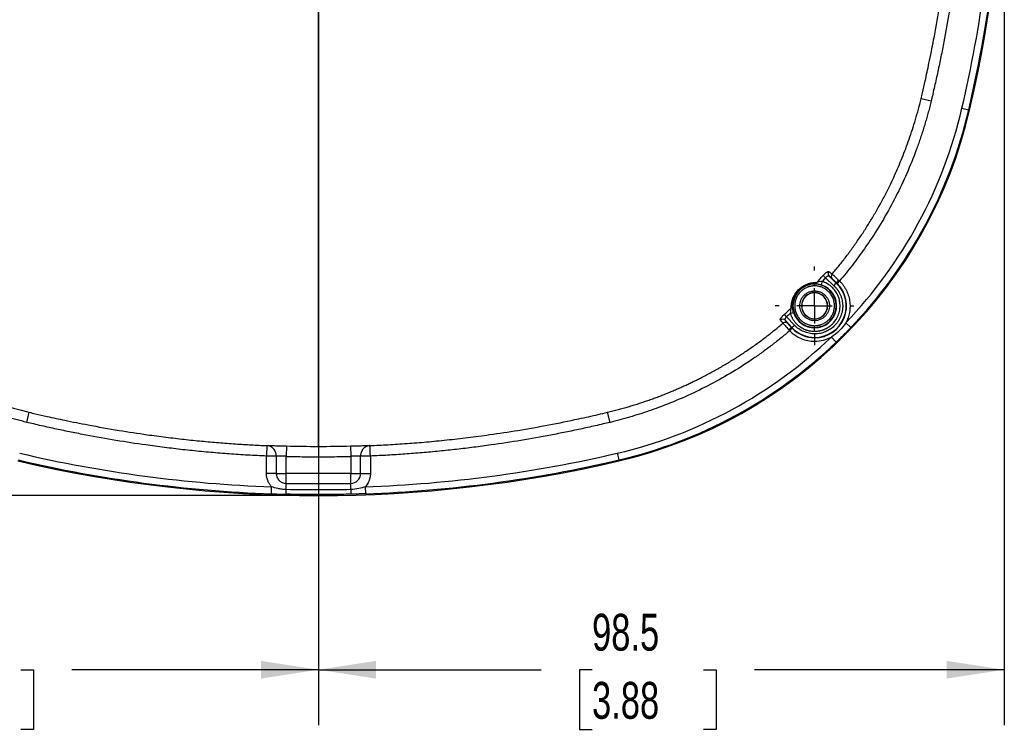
# Model space of a CAD drawing. Header units: millimetres. Extents: x 6 to 1356, y 6 to 1007.
# Tile 6 of 21: x 462 to 745, y 427 to 631. Entities that reach past the tile are written whole.
import ezdxf

# ---------------------------------------------------------------- set-up
doc = ezdxf.new("R2010")
doc.units = ezdxf.units.MM
doc.header["$LTSCALE"] = 5
doc.linetypes.add('CENTERX2', pattern=[20.32, 12.7, -2.54, 2.54, -2.54])
doc.layers.add('CENTER', color=40, linetype='CENTERX2')
doc.layers.add('DIMENSIONS', color=140, linetype='Continuous', lineweight=25)
doc.styles.add('SLDTEXTSTYLE0', font='TXT', dxfattribs={"width": 0.7})
doc.dimstyles.new('SLDDIMSTYLE2', dxfattribs={"dimtxt": 10.790039, "dimasz": 16.51, "dimexe": 0, "dimexo": 0.0625, "dimgap": 2.69751, "dimtad": 0, "dimtih": 1, "dimtoh": 1, "dimlfac": 0.5, "dimrnd": 1e-09, "dimzin": 12, "dimdsep": 46, "dimtxsty": 'SLDTEXTSTYLE0', "dimsah": 1, "dimcen": 0.09, "dimadec": 0, "dimazin": 3, "dimtfac": 1, "dimtofl": 0, "dimtmove": 0, "dimatfit": 3, "dimfxl": 0, "dimfrac": 2, "dimtolj": 1, "dimtzin": 12, "dimarcsym": 0})
doc.dimstyles.new('SLDDIMSTYLE4', dxfattribs={"dimtxt": 10.790039, "dimasz": 16.51, "dimexe": 0, "dimexo": 0.0625, "dimgap": 2.69751, "dimtad": 0, "dimtih": 1, "dimtoh": 1, "dimlfac": 0.5, "dimrnd": 1e-09, "dimzin": 4, "dimdsep": 46, "dimtxsty": 'SLDTEXTSTYLE0', "dimsah": 1, "dimcen": 0.09, "dimadec": 0, "dimazin": 1, "dimtfac": 1, "dimtofl": 0, "dimtmove": 0, "dimatfit": 3, "dimfxl": 0, "dimfrac": 2, "dimtolj": 1, "dimtzin": 12, "dimarcsym": 0})

# ---------------------------------------------------------------- blocks, each defined once
blk = doc.blocks.new('_D_5')
at = {"layer": 'DIMENSIONS'}
for p, q in [((745.15, 684.71), (745.15, 428.19)), ((548.15, 644.77), (548.15, 428.19)), ((548.15, 444.06), (612.12, 444.06)), ((626.74, 444.06), (623.12, 444.06)), ((623.12, 444.06), (623.12, 426.92)), ((658.8, 444.06), (662.43, 444.06)), ((662.43, 444.06), (662.43, 426.92)), ((745.15, 444.06), (673.42, 444.06)), ((623.12, 426.92), (626.74, 426.92)), ((662.43, 426.92), (658.8, 426.92))]:
    blk.add_line(p, q, dxfattribs=at)
for points in [[(548.15, 444.06), (564.66, 441.52), (564.66, 446.6)], [(745.15, 444.06), (728.64, 446.6), (728.64, 441.52)]]:
    blk.add_solid(points, dxfattribs=at)
at = {"layer": 'DIMENSIONS', "char_height": 10.583, "attachment_point": 1, "style": 'SLDTEXTSTYLE0'}
for s, insert in [('98.5', (626.74, 460.12)), ('3.88', (626.74, 440.56))]:
    blk.add_mtext(s, dxfattribs=dict(at, insert=insert))
blk = doc.blocks.new('_D_7')
at = {"layer": 'DIMENSIONS'}
for p, q in [((541.8, 888.06), (136.86, 888.06)), ((152.74, 888.06), (152.74, 710.4)), ((136.71, 690.83), (133.08, 690.83)), ((133.08, 690.83), (133.08, 673.69)), ((168.77, 690.83), (172.39, 690.83)), ((172.39, 690.83), (172.39, 673.69)), ((133.08, 673.69), (136.71, 673.69)), ((172.39, 673.69), (168.77, 673.69)), ((152.74, 494.06), (152.74, 671.27)), ((541.8, 494.06), (136.86, 494.06))]:
    blk.add_line(p, q, dxfattribs=at)
for points in [[(152.74, 888.06), (150.2, 871.55), (155.28, 871.55)], [(152.74, 494.06), (155.28, 510.57), (150.2, 510.57)]]:
    blk.add_solid(points, dxfattribs=at)
at = {"layer": 'DIMENSIONS', "char_height": 10.583, "attachment_point": 1, "style": 'SLDTEXTSTYLE0'}
for s, insert in [('197.0', (132.22, 706.89)), ('7.76', (136.71, 687.33))]:
    blk.add_mtext(s, dxfattribs=dict(at, insert=insert))
blk = doc.blocks.new('_D_8')
at = {"layer": 'DIMENSIONS'}
for p, q in [((548.15, 644.77), (548.15, 428.19)), ((354.44, 637.96), (354.44, 428.19)), ((354.44, 444.06), (416.03, 444.06)), ((430.66, 444.06), (427.03, 444.06)), ((427.03, 444.06), (427.03, 426.92)), ((462.72, 444.06), (466.34, 444.06)), ((466.34, 444.06), (466.34, 426.92)), ((548.15, 444.06), (477.34, 444.06)), ((427.03, 426.92), (430.66, 426.92)), ((466.34, 426.92), (462.72, 426.92))]:
    blk.add_line(p, q, dxfattribs=at)
for points in [[(354.44, 444.06), (370.95, 441.52), (370.95, 446.6)], [(548.15, 444.06), (531.64, 446.6), (531.64, 441.52)]]:
    blk.add_solid(points, dxfattribs=at)
at = {"layer": 'DIMENSIONS', "char_height": 10.583, "attachment_point": 1, "style": 'SLDTEXTSTYLE0'}
for s, insert in [('96.9', (430.66, 460.12)), ('3.81', (430.66, 440.56))]:
    blk.add_mtext(s, dxfattribs=dict(at, insert=insert))
blk = doc.blocks.new('SW_CENTERMARKSYMBOL_2')
at = {"layer": 'CENTER', "color": 0}
for p, q in [((0, 10.16), (0, 11.29)), ((0, 0), (0, 5.08)), ((-10.16, 0), (-11.29, 0)), ((0, 0), (-5.08, 0)), ((0, 0), (0, -5.08)), ((0, 0), (5.08, 0)), ((10.16, 0), (11.29, 0)), ((0, -10.16), (0, -11.29))]:
    blk.add_line(p, q, dxfattribs=at)

msp = doc.modelspace()

# ---------------------------------------------------------------- linework, layer by layer
for p, q in [((724.126, 607.309), (721.237, 608.008)), ((732.984, 605.262), (734.931, 604.807)), ((735.195, 604.745), (734.931, 604.807)), ((693.817, 556.594), (693.094, 557.232)), ((690.659, 554.902), (690.659, 554.765)), ((690.659, 554.265), (690.659, 554.765)), ((692.874, 555.536), (692.571, 554.583)), ((696.213, 554.335), (693.817, 556.594)), ((694.827, 557.016), (696.899, 555.063)), ((696.213, 554.335), (696.899, 555.063)), ((696.899, 555.063), (696.971, 555.139)), ((697.833, 555.697), (697.13, 554.987)), ((690.659, 552.818), (690.659, 552.318)), ((690.659, 552.318), (690.659, 552.266)), ((682.621, 545.398), (681.983, 546.121)), ((683.679, 546.342), (684.632, 546.644)), ((684.152, 542.316), (682.199, 544.388)), ((684.88, 543.002), (682.621, 545.398)), ((684.152, 542.316), (684.88, 543.002)), ((690.659, 544.848), (690.659, 544.795)), ((690.659, 544.795), (690.659, 544.296)), ((701.067, 542.314), (699.623, 543.697)), ((683.518, 541.382), (684.229, 542.086)), ((684.076, 542.244), (684.152, 542.316)), ((690.659, 542.348), (690.659, 542.848)), ((690.659, 542.348), (690.659, 542.234)), ((690.659, 541.234), (690.659, 542.234)), ((690.714, 539.484), (690.714, 540.484)), ((690.714, 538.379), (690.714, 539.379)), ((696.901, 538.148), (695.519, 539.592)), ((464.395, 515.09), (465.094, 517.979)), ((631.907, 515.09), (631.207, 517.979)), ((538.966, 508.323), (538.881, 505.327)), ((557.336, 508.323), (557.421, 505.327)), ((633.954, 506.231), (634.409, 504.284)), ((536.052, 505.407), (533.224, 505.407)), ((533.224, 500.395), (533.224, 505.407)), ((536.052, 505.407), (536.052, 500.395)), ((538.881, 500.395), (538.881, 505.327)), ((557.421, 505.327), (557.421, 500.395)), ((560.249, 500.395), (560.249, 505.407)), ((563.077, 505.407), (560.249, 505.407)), ((563.077, 505.407), (563.077, 500.395)), ((634.47, 504.02), (634.409, 504.284)), ((536.052, 500.395), (533.224, 500.395)), ((536.052, 500.395), (538.881, 500.395)), ((557.421, 500.395), (538.881, 500.395)), ((538.881, 497.566), (538.881, 500.395)), ((557.421, 500.395), (560.249, 500.395)), ((557.421, 497.566), (557.421, 500.395)), ((560.249, 500.395), (563.077, 500.395)), ((534.637, 494.577), (534.708, 496.575)), ((538.881, 497.566), (557.421, 497.566)), ((538.881, 495.768), (538.881, 497.566)), ((557.421, 495.768), (557.421, 497.566)), ((561.593, 496.575), (561.665, 494.577))]:
    msp.add_line(p, q)
for centre, radius, start, end in [((365.951, 691.065), 379.2, 346.84204, 13.15796), ((365.951, 691.065), 376.929, 346.84204, 357.95622), ((365.951, 691.065), 378.929, 346.84204, 357.95622), ((603.74, 635.476), 132.729, 316.25284, 346.84204), ((603.74, 635.476), 135, 283.15796, 346.84204), ((603.74, 635.476), 134.729, 316.25284, 346.84204), ((695.52, 557.72), 0.987, 138.72211, 225.47591), ((696.408, 556.993), 0.989, 138.98791, 225.61915), ((690.659, 548.557), 6.209, 90, 270), ((690.587, 555.829), 0.925, 271.26788, 321.31394), ((690.659, 548.557), 6.209, 270, 90), ((690.659, 548.557), 6.322, 270, 72.393), ((690.714, 548.502), 9.017, 270, 46.68861), ((690.714, 548.502), 9.122, 270, 45.30665), ((699.015, 554.258), 2.226, 130.67505, 156.66515), ((690.659, 548.557), 3.761, 90, 270), ((690.659, 548.557), 3.709, 90, 270), ((690.659, 548.557), 3.761, 270, 90), ((690.659, 548.557), 3.709, 270, 90), ((683.386, 548.628), 0.925, 308.68606, 358.73212), ((690.659, 548.557), 6.322, 197.607, 270), ((681.496, 543.696), 0.987, 44.5241, 131.27799), ((682.223, 542.807), 0.989, 44.38085, 131.01209), ((684.958, 540.2), 2.226, 113.33485, 139.32495), ((690.714, 548.502), 10.122, 224.69335, 270), ((690.714, 548.502), 9.017, 223.31139, 270), ((690.714, 548.502), 9.122, 224.69335, 270), ((603.74, 635.476), 132.729, 283.15796, 313.74716), ((603.74, 635.476), 134.729, 283.15796, 313.74716), ((690.714, 548.502), 10.122, 270, 298.33962), ((548.151, 873.265), 376.929, 256.84204, 267.95622), ((548.151, 873.265), 376.929, 272.04378, 283.15796), ((548.151, 873.265), 379.2, 256.84204, 283.15796), ((548.151, 873.265), 378.929, 256.84204, 267.95622), ((548.151, 873.265), 378.929, 272.04378, 283.15796), ((557.421, 500.395), 2.828, 270, 0), ((506.334, 496.331), 32.552, 356.69805, 359.00975), ((589.968, 496.331), 32.552, 180.99025, 183.30195)]:
    msp.add_arc(centre, radius, start, end)
for points, knots in [([(721.237, 608.008), (721.374, 608.587), (721.78, 610.294), (722.554, 613.684), (723.647, 618.728), (725.018, 625.607), (726.417, 633.517), (727.554, 640.987), (728.384, 647.222), (728.998, 652.428), (729.52, 657.485), (729.957, 662.391), (730.314, 667.148), (730.603, 671.756), (730.743, 674.779), (730.812, 676.266)], [0, 0, 0, 0, 0.0258486, 0.0762829, 0.1511176, 0.2501128, 0.3810983, 0.500192, 0.5784714, 0.6544052, 0.7280292, 0.7993751, 0.8684703, 0.9353385, 1, 1, 1, 1]), ([(733.808, 676.138), (733.769, 675.249), (733.689, 673.471), (733.544, 670.805), (733.38, 668.14), (733.196, 665.474), (732.992, 662.808), (732.767, 660.143), (732.522, 657.478), (732.257, 654.812), (731.972, 652.147), (731.667, 649.482), (731.342, 646.818), (730.996, 644.153), (730.359, 639.511), (729.345, 632.896), (728.076, 625.763), (726.958, 620.07), (726.068, 615.808), (725.272, 612.217), (724.622, 609.384), (724.284, 607.97), (724.126, 607.309)], [0, 0, 0, 0, 0.03833861, 0.07668983, 0.11505584, 0.15343882, 0.19184094, 0.23026439, 0.26871132, 0.30718392, 0.34568434, 0.38421474, 0.42277727, 0.46137408, 0.50000731, 0.62470854, 0.7497139, 0.81219709, 0.87474931, 0.93734303, 0.97070888, 1, 1, 1, 1]), ([(548.151, 508.193), (548.151, 509.269), (548.151, 521.284), (548.151, 556.729), (548.151, 598.221), (548.151, 633.212), (548.151, 654.83)], [0.02458186, 0.02458186, 0.02458186, 0.02458186, 0.33333333, 0.5, 0.66666667, 0.90511756, 0.90511756, 0.90511756, 0.90511756]), ([(695.662, 557.642), (696.012, 558.058), (696.713, 558.89), (697.744, 560.16), (698.764, 561.446), (699.769, 562.751), (700.76, 564.073), (701.736, 565.414), (702.697, 566.772), (703.643, 568.147), (704.572, 569.54), (705.486, 570.95), (706.383, 572.376), (707.262, 573.82), (708.124, 575.281), (708.969, 576.757), (709.794, 578.25), (710.602, 579.76), (711.522, 581.541), (712.549, 583.617), (713.671, 586.015), (714.765, 588.491), (715.826, 591.047), (716.851, 593.681), (717.833, 596.395), (718.77, 599.186), (719.655, 602.056), (720.489, 605.001), (720.986, 606.999), (721.237, 608.008)], [0, 0, 0, 0, 0.0285927, 0.0572857, 0.0860782, 0.1149696, 0.1439593, 0.1730465, 0.2022306, 0.2315107, 0.2608861, 0.2903561, 0.3199199, 0.3495767, 0.3793257, 0.4091663, 0.4390976, 0.4691192, 0.4992304, 0.5446061, 0.5910421, 0.6385338, 0.6870758, 0.7366622, 0.7872862, 0.8389404, 0.8916167, 0.9453064, 1, 1, 1, 1]), ([(724.126, 607.309), (723.997, 606.784), (723.738, 605.734), (723.325, 604.166), (722.893, 602.603), (722.439, 601.045), (721.966, 599.492), (721.472, 597.945), (720.957, 596.403), (720.422, 594.867), (719.221, 591.556), (717.194, 586.533), (714.07, 579.927), (710.563, 573.513), (707.46, 568.554), (704.985, 564.934), (703.28, 562.562), (701.521, 560.231), (699.711, 557.937), (698.459, 556.444), (697.833, 555.697)], [0, 0, 0, 0, 0.0277451, 0.0554891, 0.0832365, 0.1109923, 0.138761, 0.1665475, 0.1943563, 0.2221921, 0.2500597, 0.3750967, 0.5000459, 0.6249504, 0.7500847, 0.8000853, 0.8500502, 0.9000062, 0.9499805, 1, 1, 1, 1]), ([(693.094, 557.232), (693.138, 557.281), (693.225, 557.378), (693.358, 557.518), (693.493, 557.652), (693.671, 557.82), (693.891, 558.009), (694.136, 558.189), (694.355, 558.321), (694.539, 558.396), (694.687, 558.42), (694.748, 558.387), (694.778, 558.371)], [0, 0, 0, 0, 0.0627818, 0.1249722, 0.1872307, 0.2502152, 0.3745624, 0.4998739, 0.6241594, 0.7494949, 0.8744322, 1, 1, 1, 1]), ([(697.564, 555.946), (697.12, 556.349), (696.695, 556.732), (696.02, 557.333), (695.774, 557.549), (695.662, 557.642)], [0, 0, 0, 0, 0.5, 0.5, 1, 1, 1, 1]), ([(683.964, 547.906), (683.961, 548.004), (683.956, 548.195), (683.964, 548.493), (683.984, 548.79), (684.016, 549.087), (684.062, 549.385), (684.121, 549.682), (684.223, 550.102), (684.394, 550.646), (684.668, 551.274), (684.962, 551.806), (685.253, 552.256), (685.614, 552.726), (686.06, 553.213), (686.549, 553.651), (687.017, 554.002), (687.462, 554.285), (687.988, 554.57), (688.608, 554.835), (689.294, 555.047), (689.981, 555.187), (690.666, 555.26), (691.087, 555.254), (691.309, 555.251)], [0, 0, 0, 0, 0.0409243, 0.0801079, 0.1175719, 0.1533408, 0.1874428, 0.2199109, 0.2507832, 0.3185808, 0.3764364, 0.4095888, 0.4391825, 0.470617, 0.5018926, 0.5332661, 0.5647171, 0.5943091, 0.6274829, 0.6850631, 0.7523513, 0.8260841, 0.908519, 1, 1, 1, 1]), ([(684.311, 548.608), (684.298, 548.861), (684.301, 549.133), (684.354, 549.722), (684.403, 550.039), (684.541, 550.571), (684.598, 550.759), (684.745, 551.158), (684.835, 551.371), (685.066, 551.829), (685.208, 552.076), (685.583, 552.61), (685.82, 552.898), (686.358, 553.431), (686.648, 553.665), (687.175, 554.029), (687.423, 554.169), (687.876, 554.395), (688.086, 554.482), (688.483, 554.626), (688.667, 554.681), (689.191, 554.815), (689.504, 554.863), (690.087, 554.914), (690.356, 554.917), (690.608, 554.905)], [0, 0, 0, 0, 0.125, 0.125, 0.25, 0.25, 0.3125, 0.3125, 0.375, 0.375, 0.4375, 0.4375, 0.5, 0.5, 0.5625, 0.5625, 0.625, 0.625, 0.6875, 0.6875, 0.75, 0.75, 0.875, 0.875, 1, 1, 1, 1]), ([(690.659, 541.234), (690.79, 541.236), (691.049, 541.24), (691.428, 541.272), (691.79, 541.319), (692.134, 541.382), (692.46, 541.457), (692.768, 541.542), (693.058, 541.636), (693.329, 541.737), (693.582, 541.841), (693.818, 541.949), (694.036, 542.058), (694.238, 542.167), (694.422, 542.274), (694.591, 542.379), (694.745, 542.479), (694.883, 542.575), (695.007, 542.664), (695.118, 542.748), (695.215, 542.823), (695.299, 542.891), (695.37, 542.95), (695.429, 543), (695.675, 543.213), (696.481, 544.004), (697.392, 545.434), (697.959, 547.38), (698.018, 548.822), (697.864, 549.924), (697.696, 550.621), (697.461, 551.299), (697.161, 551.95), (696.798, 552.569), (696.377, 553.149), (695.901, 553.686), (695.375, 554.173), (694.804, 554.607), (694.193, 554.982), (693.55, 555.3), (693.099, 555.457), (692.874, 555.536)], [0, 0, 0, 0, 0.0190596, 0.03739, 0.0549911, 0.071863, 0.0880056, 0.103419, 0.118103, 0.1320578, 0.1452832, 0.1577792, 0.169546, 0.1805833, 0.1908913, 0.2004699, 0.2093191, 0.2174388, 0.2248292, 0.23149, 0.2374214, 0.2426234, 0.2470958, 0.2508387, 0.2538521, 0.2941003, 0.4140472, 0.4936936, 0.5855231, 0.620062, 0.6546014, 0.6891411, 0.7236811, 0.7582213, 0.7927616, 0.8273019, 0.861842, 0.896382, 0.9309217, 0.9654611, 1, 1, 1, 1]), ([(690.659, 554.902), (690.826, 554.895), (691.13, 554.881), (691.809, 554.785), (692.191, 554.704), (692.571, 554.583)], [0, 0, 0, 0, 0.5, 0.5, 1, 1, 1, 1]), ([(696.213, 554.335), (696.313, 554.239), (696.512, 554.046), (696.79, 553.737), (697.054, 553.415), (697.3, 553.08), (697.528, 552.732), (697.738, 552.373), (697.93, 552.004), (698.102, 551.625), (698.253, 551.238), (698.385, 550.843), (698.496, 550.442), (698.586, 550.036), (698.655, 549.626), (698.703, 549.213), (698.729, 548.798), (698.734, 548.382), (698.717, 547.966), (698.678, 547.552), (698.618, 547.141), (698.537, 546.733), (698.435, 546.329), (698.312, 545.932), (698.174, 545.556), (698.02, 545.193), (697.846, 544.832), (697.64, 544.455), (697.396, 544.064), (697.113, 543.662), (696.785, 543.256), (696.41, 542.851), (695.985, 542.451), (695.508, 542.066), (694.977, 541.701), (694.392, 541.367), (693.752, 541.071), (693.059, 540.823), (692.317, 540.634), (691.53, 540.509), (690.989, 540.492), (690.714, 540.484)], [0, 0, 0, 0, 0.0217408, 0.0434817, 0.0652225, 0.0869634, 0.1087042, 0.1304451, 0.1521859, 0.1739268, 0.1956676, 0.2174085, 0.2391493, 0.2608902, 0.282631, 0.3043719, 0.3261127, 0.3478535, 0.3695944, 0.3913352, 0.4130761, 0.4348169, 0.4565578, 0.4782986, 0.5000395, 0.5193452, 0.5402435, 0.5627345, 0.586818, 0.612494, 0.6397623, 0.6686228, 0.6990755, 0.7311202, 0.7647569, 0.7999854, 0.8368055, 0.8752172, 0.9152202, 0.9568146, 1, 1, 1, 1]), ([(692.874, 555.536), (692.573, 555.535), (692.257, 555.493), (691.688, 555.37), (691.429, 555.288), (691.309, 555.251)], [0, 0, 0, 0, 0.5, 0.5, 1, 1, 1, 1]), ([(693.817, 556.594), (693.661, 556.417), (693.348, 556.063), (693.032, 555.712), (692.874, 555.536)], [0, 0, 0, 0, 0.5000722, 1, 1, 1, 1]), ([(694.827, 557.016), (694.807, 557.031), (694.768, 557.061), (694.697, 557.083), (694.622, 557.091), (694.545, 557.085), (694.469, 557.069), (694.355, 557.032), (694.197, 556.947), (693.995, 556.792), (693.876, 556.659), (693.817, 556.594)], [0, 0, 0, 0, 0.1001081, 0.1935156, 0.2802633, 0.3604025, 0.433999, 0.5011377, 0.6745796, 0.8399512, 1, 1, 1, 1]), ([(695.717, 556.286), (695.572, 556.404), (695.283, 556.641), (694.979, 556.891), (694.827, 557.016)], [0, 0, 0, 0, 0.4997944, 1, 1, 1, 1]), ([(696.971, 555.139), (696.923, 555.185), (696.826, 555.275), (696.685, 555.407), (696.524, 555.556), (696.351, 555.717), (696.174, 555.88), (696.018, 556.022), (695.887, 556.138), (695.782, 556.231), (695.738, 556.268), (695.717, 556.286)], [0, 0, 0, 0, 0.0831425, 0.1662288, 0.2501071, 0.374766, 0.4992924, 0.6235258, 0.749043, 0.8747824, 1, 1, 1, 1]), ([(697.13, 554.987), (697.103, 555.012), (697.051, 555.064), (696.998, 555.114), (696.971, 555.139)], [0, 0, 0, 0, 0.4999779, 1, 1, 1, 1]), ([(697.833, 555.697), (697.939, 555.59), (698.151, 555.374), (698.45, 555.034), (698.734, 554.684), (699.001, 554.32), (699.252, 553.945), (699.487, 553.557), (699.899, 552.804), (700.39, 551.633), (700.77, 550.002), (700.883, 548.331), (700.743, 546.955), (700.506, 545.896), (700.273, 545.14), (699.984, 544.403), (699.743, 543.932), (699.623, 543.697)], [0, 0, 0, 0, 0.0349442, 0.06972, 0.1043968, 0.1390448, 0.1737341, 0.2085346, 0.2435158, 0.3716892, 0.5000196, 0.6281882, 0.7565235, 0.8175487, 0.878219, 0.9389109, 1, 1, 1, 1]), ([(690.659, 554.265), (690.555, 554.264), (690.35, 554.261), (690.043, 554.235), (689.739, 554.195), (689.439, 554.137), (689.141, 554.063), (688.847, 553.973), (688.289, 553.769), (687.501, 553.363), (686.595, 552.621), (685.852, 551.714), (685.329, 550.699), (685.016, 549.633), (684.917, 548.557), (685.016, 547.481), (685.328, 546.415), (685.852, 545.4), (686.594, 544.493), (687.501, 543.75), (688.357, 543.309), (689.064, 543.066), (689.587, 542.94), (690.119, 542.862), (690.478, 542.853), (690.659, 542.848)], [0, 0, 0, 0, 0.0172742, 0.0344273, 0.0515092, 0.0685701, 0.0856606, 0.102831, 0.1201308, 0.1850538, 0.2500881, 0.3150066, 0.3800453, 0.4399696, 0.5000137, 0.5599424, 0.619982, 0.684905, 0.7499392, 0.8148577, 0.8798965, 0.9100346, 0.9399174, 0.9698158, 1, 1, 1, 1]), ([(690.659, 544.296), (690.569, 544.297), (690.39, 544.3), (690.124, 544.326), (689.86, 544.367), (689.6, 544.426), (689.342, 544.501), (688.902, 544.66), (688.302, 544.969), (687.626, 545.523), (687.071, 546.2), (686.68, 546.957), (686.447, 547.753), (686.373, 548.556), (686.447, 549.36), (686.68, 550.155), (687.071, 550.913), (687.625, 551.59), (688.301, 552.144), (688.98, 552.495), (689.596, 552.695), (690.123, 552.799), (690.479, 552.812), (690.659, 552.818)], [0, 0, 0, 0, 0.0201349, 0.0401184, 0.0600297, 0.0799489, 0.099956, 0.12013, 0.1850367, 0.2500924, 0.3149931, 0.3800548, 0.4399612, 0.500028, 0.5599403, 0.6200011, 0.6849078, 0.7499635, 0.8148642, 0.879926, 0.9200212, 0.9598315, 1, 1, 1, 1]), ([(690.659, 542.848), (690.762, 542.85), (690.967, 542.853), (691.274, 542.878), (691.578, 542.919), (691.878, 542.976), (692.176, 543.05), (692.471, 543.14), (693.028, 543.344), (693.816, 543.75), (694.722, 544.492), (695.465, 545.399), (695.988, 546.414), (696.301, 547.48), (696.4, 548.556), (696.301, 549.633), (695.989, 550.698), (695.466, 551.714), (694.723, 552.62), (693.816, 553.363), (692.96, 553.804), (692.253, 554.048), (691.73, 554.173), (691.198, 554.251), (690.839, 554.261), (690.659, 554.265)], [0, 0, 0, 0, 0.0172742, 0.0344273, 0.0515092, 0.0685701, 0.0856606, 0.102831, 0.1201308, 0.1850538, 0.2500881, 0.3150066, 0.3800453, 0.4399696, 0.5000137, 0.5599424, 0.619982, 0.684905, 0.7499392, 0.8148577, 0.8798965, 0.9100346, 0.9399174, 0.9698158, 1, 1, 1, 1]), ([(690.659, 552.818), (690.748, 552.816), (690.927, 552.813), (691.194, 552.787), (691.457, 552.746), (691.718, 552.687), (691.975, 552.612), (692.416, 552.454), (693.015, 552.145), (693.692, 551.591), (694.246, 550.914), (694.637, 550.156), (694.87, 549.36), (694.944, 548.557), (694.871, 547.754), (694.637, 546.958), (694.247, 546.2), (693.693, 545.524), (693.016, 544.969), (692.337, 544.619), (691.722, 544.419), (691.194, 544.314), (690.838, 544.302), (690.659, 544.296)], [0, 0, 0, 0, 0.02013495, 0.04011842, 0.06002969, 0.07994886, 0.09995596, 0.12012999, 0.18503668, 0.25009239, 0.31499308, 0.38005483, 0.43996117, 0.50002796, 0.55994032, 0.62000111, 0.68490781, 0.74996351, 0.81486422, 0.87992595, 0.92002117, 0.95983153, 1, 1, 1, 1]), ([(680.844, 544.438), (680.835, 544.452), (680.816, 544.479), (680.806, 544.536), (680.808, 544.602), (680.831, 544.706), (680.894, 544.859), (681.025, 545.078), (681.205, 545.323), (681.433, 545.586), (681.693, 545.858), (681.887, 546.034), (681.983, 546.121)], [0, 0, 0, 0, 0.0630259, 0.1253828, 0.1876136, 0.2502653, 0.3755441, 0.5000527, 0.6242801, 0.7495108, 0.8754987, 1, 1, 1, 1]), ([(683.679, 546.342), (683.504, 546.184), (683.152, 545.868), (682.798, 545.554), (682.621, 545.398)], [0, 0, 0, 0, 0.4999331, 1, 1, 1, 1]), ([(683.964, 547.906), (683.927, 547.787), (683.845, 547.528), (683.722, 546.956), (683.68, 546.64), (683.679, 546.342)], [0, 0, 0, 0, 0.5, 0.5, 1, 1, 1, 1]), ([(683.679, 546.342), (683.718, 546.225), (683.796, 545.993), (683.934, 545.652), (684.088, 545.318), (684.259, 544.992), (684.446, 544.676), (684.648, 544.369), (684.866, 544.072), (685.098, 543.787), (685.344, 543.514), (685.601, 543.256), (685.868, 543.015), (686.235, 542.713), (686.726, 542.365), (687.345, 542.013), (687.846, 541.79), (688.25, 541.639), (688.615, 541.52), (689.144, 541.384), (689.843, 541.262), (690.369, 541.244), (690.659, 541.234)], [0, 0, 0, 0, 0.0397433, 0.0794866, 0.11923, 0.1589736, 0.1987175, 0.2384616, 0.2782062, 0.3179512, 0.3576967, 0.3974428, 0.4358659, 0.4742863, 0.5515907, 0.6307299, 0.7049715, 0.7289969, 0.7705187, 0.8295317, 0.9060286, 1, 1, 1, 1]), ([(684.632, 546.644), (684.506, 547.043), (684.421, 547.447), (684.327, 548.157), (684.318, 548.465), (684.311, 548.608)], [0, 0, 0, 0, 0.5, 0.5, 1, 1, 1, 1]), ([(414.728, 543.553), (415.144, 543.203), (415.977, 542.503), (417.246, 541.471), (418.532, 540.452), (419.837, 539.446), (421.159, 538.456), (422.5, 537.479), (423.858, 536.518), (425.233, 535.573), (426.626, 534.643), (428.036, 533.729), (429.463, 532.833), (430.906, 531.953), (432.367, 531.091), (433.843, 530.247), (435.337, 529.421), (436.846, 528.614), (438.627, 527.693), (440.704, 526.666), (443.101, 525.544), (445.577, 524.45), (448.133, 523.389), (450.768, 522.365), (453.481, 521.382), (456.273, 520.445), (459.142, 519.561), (462.087, 518.727), (464.086, 518.23), (465.094, 517.979)], [0, 0, 0, 0, 0.0285927, 0.0572857, 0.0860782, 0.1149696, 0.1439593, 0.1730465, 0.2022306, 0.2315107, 0.2608861, 0.2903561, 0.3199199, 0.3495767, 0.3793258, 0.4091663, 0.4390976, 0.4691192, 0.4992304, 0.5446061, 0.5910421, 0.6385338, 0.6870758, 0.7366622, 0.7872862, 0.8389404, 0.8916167, 0.9453064, 1, 1, 1, 1]), ([(631.207, 517.979), (631.713, 518.102), (632.718, 518.349), (634.214, 518.741), (635.692, 519.146), (637.15, 519.567), (638.59, 520.001), (640.01, 520.449), (641.411, 520.909), (642.792, 521.381), (644.154, 521.865), (645.497, 522.36), (646.82, 522.865), (648.123, 523.379), (649.407, 523.903), (650.671, 524.436), (651.916, 524.977), (653.14, 525.525), (654.346, 526.08), (655.531, 526.642), (656.697, 527.21), (658.435, 528.079), (660.727, 529.28), (663.547, 530.855), (666.309, 532.495), (669.011, 534.197), (671.651, 535.958), (674.228, 537.775), (676.742, 539.647), (679.195, 541.566), (680.782, 542.892), (681.574, 543.553)], [0, 0, 0, 0, 0.0273757, 0.0545031, 0.0813809, 0.1080081, 0.1343834, 0.1605057, 0.186374, 0.2119873, 0.2373446, 0.2624449, 0.2872873, 0.3118711, 0.3361953, 0.3602592, 0.3840622, 0.4076034, 0.4308823, 0.4538983, 0.4766508, 0.4991392, 0.5561338, 0.6128038, 0.669145, 0.7251522, 0.7808203, 0.8361441, 0.8911184, 0.9457386, 1, 1, 1, 1]), ([(681.574, 543.553), (681.666, 543.442), (681.88, 543.198), (682.48, 542.524), (682.864, 542.098), (683.27, 541.651)], [0, 0, 0, 0, 0.5, 0.5, 1, 1, 1, 1]), ([(682.621, 545.398), (682.588, 545.369), (682.522, 545.312), (682.431, 545.219), (682.348, 545.122), (682.276, 545.021), (682.216, 544.92), (682.16, 544.801), (682.124, 544.661), (682.124, 544.506), (682.173, 544.429), (682.199, 544.388)], [0, 0, 0, 0, 0.07978051, 0.16054147, 0.24265516, 0.32647582, 0.41233659, 0.50054747, 0.64080298, 0.80713892, 1, 1, 1, 1]), ([(682.199, 544.388), (682.324, 544.236), (682.574, 543.933), (682.811, 543.643), (682.929, 543.499)], [0, 0, 0, 0, 0.50020563, 1, 1, 1, 1]), ([(682.929, 543.499), (682.941, 543.485), (682.964, 543.458), (683.015, 543.398), (683.089, 543.315), (683.192, 543.199), (683.334, 543.044), (683.496, 542.867), (683.677, 542.671), (683.871, 542.462), (684.008, 542.317), (684.076, 542.244)], [0, 0, 0, 0, 0.08310996, 0.1661916, 0.25009826, 0.37475843, 0.4992912, 0.62349328, 0.74900699, 0.87474027, 1, 1, 1, 1]), ([(690.714, 540.484), (689.625, 540.484), (688.536, 540.709), (686.537, 541.572), (685.627, 542.21), (684.88, 543.002)], [0, 0, 0, 0, 0.5, 0.5, 1, 1, 1, 1]), ([(699.623, 543.697), (699.105, 542.917), (698.481, 542.139), (697.076, 540.734), (696.298, 540.11), (695.519, 539.592)], [0, 0, 0, 0, 0.5, 0.5, 1, 1, 1, 1]), ([(464.395, 515.09), (463.87, 515.219), (462.82, 515.477), (461.252, 515.89), (459.689, 516.323), (458.131, 516.776), (456.579, 517.25), (455.031, 517.744), (453.489, 518.258), (451.953, 518.793), (448.643, 519.994), (443.619, 522.021), (437.013, 525.146), (430.599, 528.652), (425.641, 531.755), (422.02, 534.231), (419.648, 535.935), (417.317, 537.694), (415.023, 539.505), (413.53, 540.756), (412.784, 541.382)], [0, 0, 0, 0, 0.0277451, 0.0554891, 0.0832365, 0.1109923, 0.138761, 0.1665475, 0.1943563, 0.2221921, 0.2500597, 0.3750967, 0.5000459, 0.6249504, 0.7500847, 0.8000853, 0.8500502, 0.9000062, 0.9499805, 1, 1, 1, 1]), ([(683.518, 541.382), (683.103, 541.033), (682.273, 540.333), (681.012, 539.304), (679.74, 538.291), (678.454, 537.295), (677.155, 536.316), (675.844, 535.354), (674.52, 534.408), (673.184, 533.48), (670.263, 531.505), (665.665, 528.63), (659.249, 525.126), (652.646, 522.005), (647.23, 519.822), (643.104, 518.35), (640.332, 517.433), (637.541, 516.583), (634.735, 515.794), (632.849, 515.324), (631.907, 515.09)], [0, 0, 0, 0, 0.02785694, 0.05569794, 0.08352766, 0.11135076, 0.1391719, 0.16699575, 0.19482697, 0.22267022, 0.25053015, 0.37577365, 0.50086464, 0.625549, 0.75039455, 0.80043006, 0.85038111, 0.90027491, 0.95013875, 1, 1, 1, 1]), ([(684.076, 542.244), (684.101, 542.218), (684.151, 542.164), (684.203, 542.112), (684.229, 542.086)], [0, 0, 0, 0, 0.50002218, 1, 1, 1, 1]), ([(701.067, 542.314), (700.926, 542.166), (700.586, 541.812), (699.901, 541.108), (699.009, 540.207), (698.107, 539.314), (697.403, 538.63), (697.049, 538.29), (696.901, 538.148)], [0, 0, 0, 0, 0.1041663, 0.2500158, 0.5, 0.7499842, 0.8958337, 1, 1, 1, 1]), ([(465.094, 517.979), (465.673, 517.841), (467.381, 517.436), (470.771, 516.661), (475.814, 515.569), (482.693, 514.197), (490.604, 512.799), (498.074, 511.661), (504.308, 510.832), (509.515, 510.218), (514.571, 509.695), (519.477, 509.258), (524.234, 508.901), (528.842, 508.612), (531.865, 508.472), (533.352, 508.404)], [0, 0, 0, 0, 0.0258486, 0.0762829, 0.1511176, 0.2501128, 0.3810983, 0.500192, 0.5784714, 0.6544052, 0.7280292, 0.7993751, 0.8684703, 0.9353385, 1, 1, 1, 1]), ([(562.95, 508.404), (563.811, 508.442), (565.551, 508.52), (568.186, 508.663), (570.872, 508.827), (573.609, 509.016), (576.396, 509.231), (579.235, 509.472), (582.124, 509.741), (585.065, 510.04), (588.057, 510.369), (591.1, 510.729), (594.194, 511.123), (598.986, 511.776), (605.717, 512.802), (614.247, 514.31), (621.937, 515.866), (627.551, 517.114), (630.314, 517.767), (631.207, 517.979)], [0, 0, 0, 0, 0.0374748, 0.0756996, 0.1146779, 0.1544138, 0.1949117, 0.2361763, 0.278213, 0.3210273, 0.3646256, 0.4090143, 0.4542006, 0.5001926, 0.6191802, 0.7500587, 0.8766179, 0.9601004, 1, 1, 1, 1]), ([(533.224, 505.407), (532.335, 505.447), (530.558, 505.526), (527.892, 505.671), (525.226, 505.835), (522.56, 506.019), (519.894, 506.224), (517.229, 506.448), (514.564, 506.693), (511.898, 506.958), (509.233, 507.243), (506.569, 507.548), (503.904, 507.874), (501.239, 508.219), (496.597, 508.856), (489.983, 509.87), (482.85, 511.139), (477.156, 512.258), (472.894, 513.147), (469.303, 513.943), (466.47, 514.593), (465.056, 514.931), (464.395, 515.09)], [0, 0, 0, 0, 0.0383386, 0.0766898, 0.1150558, 0.1534388, 0.1918409, 0.2302644, 0.2687113, 0.3071839, 0.3456843, 0.3842147, 0.4227773, 0.4613741, 0.5000073, 0.6247085, 0.7497139, 0.8121971, 0.8747493, 0.937343, 0.9707089, 1, 1, 1, 1]), ([(631.907, 515.09), (631.246, 514.932), (629.832, 514.594), (626.999, 513.943), (623.408, 513.147), (619.146, 512.258), (613.453, 511.14), (606.32, 509.871), (598.947, 508.74), (592.782, 507.914), (587.833, 507.32), (582.883, 506.796), (577.933, 506.341), (572.982, 505.957), (568.031, 505.638), (564.728, 505.484), (563.077, 505.407)], [0, 0, 0, 0, 0.0292779, 0.0626571, 0.125251, 0.1877727, 0.2502868, 0.3752618, 0.4999941, 0.5717048, 0.6432987, 0.7147896, 0.7861912, 0.8575176, 0.9287825, 1, 1, 1, 1]), ([(533.352, 508.404), (533.352, 508.4), (533.351, 508.392), (533.35, 508.356), (533.347, 508.299), (533.344, 508.221), (533.34, 508.121), (533.334, 507.999), (533.328, 507.855), (533.321, 507.691), (533.311, 507.438), (533.294, 507.053), (533.273, 506.555), (533.249, 505.996), (533.233, 505.624), (533.224, 505.407)], [0, 0, 0, 0, 0.0528026, 0.1062997, 0.1604927, 0.2153827, 0.2709711, 0.3272592, 0.3842479, 0.4419383, 0.5003312, 0.6233594, 0.7598826, 0.8601648, 1, 1, 1, 1]), ([(533.352, 508.404), (533.388, 508.404), (533.459, 508.405), (533.584, 508.406), (533.722, 508.407), (533.875, 508.408), (534.041, 508.408), (534.339, 508.407), (534.814, 508.405), (535.523, 508.397), (536.31, 508.385), (537.067, 508.37), (537.754, 508.355), (538.357, 508.34), (538.762, 508.329), (538.966, 508.323)], [0, 0, 0, 0, 0.0418872, 0.0835543, 0.1251116, 0.1666695, 0.2083383, 0.2502269, 0.3751303, 0.5001876, 0.6250307, 0.7500753, 0.8335015, 0.9165049, 1, 1, 1, 1]), ([(536.052, 505.407), (536.051, 505.466), (536.05, 505.583), (536.034, 505.761), (536.004, 505.968), (535.952, 506.211), (535.838, 506.576), (535.628, 507.02), (535.293, 507.474), (534.869, 507.868), (534.415, 508.143), (533.894, 508.342), (533.549, 508.381), (533.352, 508.404)], [0, 0, 0, 0, 0.0385865, 0.0770589, 0.117131, 0.1761022, 0.2408399, 0.369223, 0.5001543, 0.6167415, 0.759456, 0.8620138, 1, 1, 1, 1]), ([(557.336, 508.323), (557.438, 508.326), (557.642, 508.332), (557.947, 508.34), (558.25, 508.347), (558.55, 508.355), (558.847, 508.362), (559.335, 508.372), (559.997, 508.385), (560.784, 508.397), (561.491, 508.405), (562.033, 508.408), (562.434, 508.408), (562.728, 508.407), (562.876, 508.405), (562.95, 508.404)], [0, 0, 0, 0, 0.0420335, 0.0838396, 0.1255334, 0.1672309, 0.2090477, 0.2510982, 0.3759439, 0.5007792, 0.6255856, 0.7503747, 0.833707, 0.9166229, 1, 1, 1, 1]), ([(562.95, 508.404), (562.878, 508.398), (562.741, 508.388), (562.545, 508.354), (562.368, 508.311), (562.21, 508.262), (562.071, 508.21), (561.796, 508.09), (561.432, 507.868), (561.008, 507.474), (560.674, 507.02), (560.463, 506.576), (560.35, 506.211), (560.291, 505.939), (560.256, 505.673), (560.251, 505.495), (560.249, 505.407)], [0, 0, 0, 0, 0.0499933, 0.0960494, 0.1381566, 0.1763121, 0.2105202, 0.2407909, 0.3834417, 0.5000157, 0.6309081, 0.7592531, 0.8239514, 0.8829253, 0.9422951, 1, 1, 1, 1]), ([(563.077, 505.407), (563.074, 505.486), (563.068, 505.637), (563.058, 505.853), (563.05, 506.046), (563.043, 506.216), (563.037, 506.364), (563.024, 506.654), (563.007, 507.053), (562.988, 507.494), (562.974, 507.83), (562.964, 508.081), (562.956, 508.261), (562.951, 508.375), (562.95, 508.394), (562.95, 508.404)], [0, 0, 0, 0, 0.051097, 0.0977863, 0.140067, 0.1779386, 0.2114009, 0.2404536, 0.3769587, 0.5000087, 0.6045269, 0.706779, 0.8067706, 0.9045085, 1, 1, 1, 1]), ([(538.881, 505.327), (538.8, 505.331), (538.639, 505.34), (538.401, 505.352), (538.17, 505.363), (537.946, 505.373), (537.732, 505.382), (537.527, 505.389), (537.332, 505.395), (537.088, 505.402), (536.802, 505.408), (536.499, 505.412), (536.235, 505.412), (536.114, 505.409), (536.052, 505.407)], [0, 0, 0, 0, 0.0658702, 0.13077626, 0.19471925, 0.25770025, 0.31972041, 0.38078094, 0.44088311, 0.50002823, 0.61762987, 0.740154, 0.86760844, 1, 1, 1, 1]), ([(538.881, 505.327), (539.764, 505.304), (541.529, 505.258), (544.178, 505.216), (546.826, 505.195), (549.475, 505.195), (552.124, 505.216), (554.772, 505.258), (556.538, 505.304), (557.421, 505.327)], [0, 0, 0, 0, 0.14288044, 0.28573758, 0.42858075, 0.57141925, 0.71426242, 0.85711956, 1, 1, 1, 1]), ([(560.249, 505.407), (560.22, 505.408), (560.162, 505.41), (560.053, 505.411), (559.93, 505.412), (559.795, 505.411), (559.648, 505.41), (559.492, 505.408), (559.328, 505.405), (559.096, 505.399), (558.778, 505.39), (558.356, 505.373), (557.899, 505.353), (557.582, 505.335), (557.421, 505.327)], [0, 0, 0, 0, 0.0667366, 0.132241, 0.1965141, 0.2595567, 0.32137, 0.3819549, 0.4413125, 0.499444, 0.6188089, 0.742017, 0.8690779, 1, 1, 1, 1]), ([(534.708, 496.575), (534.631, 496.663), (534.476, 496.838), (534.266, 497.117), (534.072, 497.407), (533.898, 497.708), (533.742, 498.021), (533.559, 498.451), (533.382, 499.007), (533.248, 499.695), (533.232, 500.161), (533.224, 500.395)], [0, 0, 0, 0, 0.083816, 0.1670194, 0.2499291, 0.3328674, 0.4161563, 0.5001139, 0.6670598, 0.8328271, 1, 1, 1, 1]), ([(536.052, 500.395), (536.053, 500.35), (536.054, 500.262), (536.067, 500.084), (536.111, 499.776), (536.24, 499.333), (536.501, 498.831), (536.845, 498.408), (537.25, 498.065), (537.655, 497.831), (538.071, 497.676), (538.466, 497.584), (538.74, 497.572), (538.881, 497.566)], [0, 0, 0, 0, 0.0299309, 0.0600616, 0.1201084, 0.2400653, 0.3699962, 0.4999271, 0.6058825, 0.7275568, 0.8143675, 0.9051144, 1, 1, 1, 1]), ([(563.077, 500.395), (563.075, 500.278), (563.071, 500.044), (563.038, 499.696), (562.985, 499.352), (562.91, 499.012), (562.814, 498.676), (562.658, 498.235), (562.414, 497.705), (562.047, 497.107), (561.745, 496.753), (561.593, 496.575)], [0, 0, 0, 0, 0.083816, 0.1670194, 0.2499291, 0.3328674, 0.4161563, 0.5001139, 0.6670598, 0.8328271, 1, 1, 1, 1]), ([(538.881, 495.768), (538.471, 495.773), (538.062, 495.806), (537.279, 495.915), (536.907, 495.989), (535.861, 496.233), (535.257, 496.416), (534.708, 496.575)], [0, 0, 0, 0, 0.25, 0.25, 0.5, 0.5, 1, 1, 1, 1]), ([(561.593, 496.575), (561.043, 496.416), (560.44, 496.232), (559.047, 495.908), (558.249, 495.778), (557.421, 495.768)], [0, 0, 0, 0, 0.5, 0.5, 1, 1, 1, 1]), ([(534.637, 494.577), (535.338, 494.552), (536.036, 494.53), (537.432, 494.491), (538.13, 494.473), (538.832, 494.456)], [0, 0, 0, 0, 0.5, 0.5, 1, 1, 1, 1]), ([(557.47, 494.456), (556.582, 494.436), (554.808, 494.395), (552.145, 494.359), (549.482, 494.339), (546.819, 494.339), (544.156, 494.359), (541.494, 494.395), (539.719, 494.436), (538.832, 494.456)], [0, 0, 0, 0, 0.1428594, 0.2857165, 0.4285723, 0.5714277, 0.7142835, 0.8571406, 1, 1, 1, 1]), ([(561.665, 494.577), (561.556, 494.573), (561.331, 494.565), (560.98, 494.553), (560.59, 494.541), (560.117, 494.526), (559.574, 494.511), (559.025, 494.495), (558.493, 494.481), (557.988, 494.469), (557.637, 494.46), (557.47, 494.456)], [0, 0, 0, 0, 0.0774143, 0.1607272, 0.250003, 0.3561784, 0.499985, 0.639554, 0.7499459, 0.8809181, 1, 1, 1, 1])]:
    msp.add_open_spline(points, degree=3, knots=knots)
for points in [[(691.309, 555.251), (691.911, 555.905), (692.506, 556.566), (693.094, 557.232)], [(694.778, 558.371), (695.083, 558.12), (695.377, 557.877), (695.662, 557.642)], [(690.608, 554.905), (690.623, 554.904), (690.64, 554.903), (690.659, 554.902)], [(697.833, 555.697), (697.744, 555.781), (697.654, 555.864), (697.564, 555.946)], [(681.983, 546.121), (682.65, 546.709), (683.31, 547.304), (683.964, 547.906)], [(681.574, 543.553), (681.339, 543.838), (681.096, 544.133), (680.844, 544.438)], [(683.27, 541.651), (683.351, 541.561), (683.434, 541.472), (683.518, 541.382)], [(538.966, 508.323), (542.027, 508.237), (545.088, 508.193), (548.151, 508.193)], [(548.151, 508.193), (551.213, 508.193), (554.275, 508.237), (557.336, 508.323)], [(557.421, 495.768), (551.248, 495.676), (545.06, 495.676), (538.881, 495.768)]]:
    msp.add_open_spline(points, degree=3)
at = {"layer": 'DIMENSIONS'}
msp.add_line((548.151, 494.065), (515.319, 494.065), dxfattribs=at)

# ---------------------------------------------------------------- block references
at = {"layer": 'CENTER'}
msp.add_blockref('SW_CENTERMARKSYMBOL_2', (690.659, 548.557), dxfattribs=at)

# ---------------------------------------------------------------- dimensions: what is measured, and where the dimension line sits
at = {"layer": 'DIMENSIONS'}
dim = msp.add_linear_dim(base=(152.739, 494.065), p1=(548.151, 888.065), p2=(548.151, 494.065), angle=90, dimstyle='SLDDIMSTYLE4', dxfattribs=at)
dim.commit()
dim.dimension.update_dxf_attribs({"geometry": '_D_7', "text_midpoint": (152.739, 690.835), "dimtype": 160})
for base, p1, p2, picture, middle in [((548.151, 444.065), (745.151, 691.065), (548.151, 651.115), '_D_5', (642.772, 444.065)), ((354.444, 444.065), (548.151, 651.115), (354.444, 644.313), '_D_8', (446.687, 444.065))]:
    dim = msp.add_linear_dim(base=base, p1=p1, p2=p2, dimstyle='SLDDIMSTYLE2', dxfattribs=at)
    dim.commit()
    dim.dimension.update_dxf_attribs({"geometry": picture, "text_midpoint": middle, "dimtype": 160})

doc.saveas('drawing.dxf')
